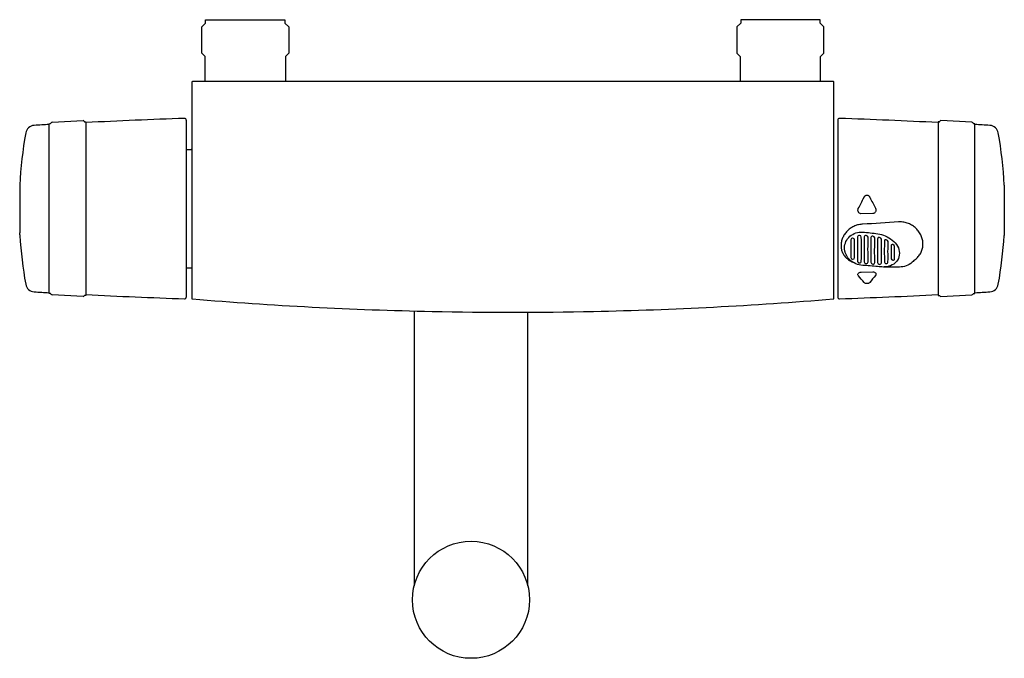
# Model space of a CAD drawing. Header units: millimetres. Extents: x -147 to 147, y -191 to 0.
import ezdxf

# ---------------------------------------------------------------- set-up
doc = ezdxf.new("R2010")
doc.units = ezdxf.units.MM
doc.header["$MEASUREMENT"] = 0
doc.layers.add('PLANNING', color=1, linetype='Continuous')

# ---------------------------------------------------------------- blocks, each defined once
blk = doc.blocks.new('94900000_t')
at = {"layer": 'PLANNING'}
for p, q in [((-91.85, 0), (-68.15, 0)), ((-91.85, -1), (-91.85, 0)), ((91.85, 0), (68.15, 0)), ((91.85, -1), (91.85, 0)), ((-93, -2.15), (-91.85, -1)), ((-93, -10), (-93, -2.15)), ((-68.15, 0), (-68.15, -1)), ((-68.15, -1), (-67, -2.15)), ((-67, -2.15), (-67, -10)), ((68.15, -1), (67, -2.15)), ((67, -2.15), (67, -10)), ((68.15, 0), (68.15, -1)), ((93, -2.15), (91.85, -1)), ((93, -10), (93, -2.15)), ((-92, -11), (-93, -10)), ((-92, -18.5), (-92, -11)), ((-67, -10), (-68, -11)), ((-68, -11), (-68, -18.5)), ((67, -10), (68, -11)), ((68, -11), (68, -18.5)), ((92, -11), (93, -10)), ((92, -18.5), (92, -11)), ((-96, -18.7), (-96, -83.32)), ((95.8, -18.5), (-95.8, -18.5)), ((96, -83.32), (96, -18.7)), ((-138.6, -31.1), (-138.28, -31.09)), ((-138.6, -81.9), (-138.6, -31.1)), ((-137.75, -30.68), (-128.47, -30.2)), ((-127.91, -30.54), (-127.6, -30.52)), ((-127.6, -30.52), (-127.6, -82.48)), ((-97.6, -30.02), (-97.6, -82.98)), ((97.1, -30.02), (97.1, -82.98)), ((127.1, -30.52), (127.1, -82.48)), ((127.41, -30.54), (127.1, -30.52)), ((137.24, -30.68), (127.97, -30.19)), ((138.1, -31.1), (137.78, -31.09)), ((138.1, -81.9), (138.1, -31.1)), ((-147.41, -49.49), (-147.41, -63.24)), ((146.91, -49.49), (146.91, -63.23)), ((-147.41, -63.24), (-147.38, -63.71)), ((-147.35, -64.38), (-147.35, -64.51)), ((146.85, -64.37), (146.85, -64.51)), ((146.91, -63.23), (146.88, -63.7)), ((111.32, -72.64), (111.33, -72.64)), ((-138.2, -81.92), (-138.6, -81.9)), ((-128.47, -82.79), (-137.74, -82.3)), ((127.97, -82.79), (137.24, -82.3)), ((137.7, -81.92), (138.1, -81.9)), ((-127.6, -82.48), (-128, -82.46)), ((127.1, -82.48), (127.5, -82.46)), ((-29.5, -87.12), (-29.5, -169.35)), ((4.5, -169.35), (4.5, -87.49))]:
    blk.add_line(p, q, dxfattribs=at)
for points in [[(-97.6, -38.82), (-96.2, -38.82), (-96, -38.63)], [(-97.6, -74.17), (-96.2, -74.17), (-96, -74.37)]]:
    blk.add_lwpolyline(points, dxfattribs=at)
for points in [[(103.62, -57.9, -0.126734), (103.29, -57.57, -0.132669), (103.15, -57.02, -0.091894), (103.22, -56.63, -0.035032), (103.27, -56.52, 0.005649), (104.97, -53.17, 0.011057), (105.04, -53.02), (105.06, -52.99), (105.07, -52.96), (105.09, -52.93), (105.11, -52.9), (105.13, -52.87), (105.15, -52.85), (105.17, -52.82), (105.19, -52.79), (105.21, -52.77), (105.23, -52.75), (105.25, -52.72), (105.28, -52.7), (105.3, -52.68), (105.32, -52.67), (105.33, -52.66), (105.34, -52.65), (105.36, -52.64), (105.37, -52.63), (105.38, -52.62), (105.41, -52.6), (105.43, -52.58), (105.46, -52.57), (105.49, -52.55), (105.5, -52.55), (105.52, -52.54), (105.53, -52.54), (105.54, -52.53), (105.56, -52.52), (105.57, -52.52), (105.59, -52.51), (105.6, -52.51), (105.61, -52.5), (105.63, -52.5), (105.64, -52.5), (105.66, -52.49), (105.67, -52.49), (105.69, -52.49), (105.7, -52.48), (105.72, -52.48), (105.73, -52.48), (105.75, -52.48), (105.76, -52.47), (105.78, -52.47), (105.79, -52.47), (105.81, -52.47), (105.82, -52.47), (105.84, -52.47), (105.86, -52.47), (105.87, -52.47), (105.89, -52.47), (105.9, -52.47), (105.92, -52.47), (105.93, -52.47), (105.95, -52.47), (105.97, -52.47), (105.98, -52.48), (106, -52.48), (106.01, -52.48), (106.03, -52.48), (106.04, -52.49), (106.06, -52.49), (106.07, -52.5), (106.09, -52.5), (106.1, -52.5), (106.12, -52.51), (106.13, -52.51), (106.15, -52.52), (106.16, -52.53), (106.18, -52.53), (106.19, -52.54), (106.21, -52.54), (106.22, -52.55), (106.23, -52.56), (106.25, -52.56), (106.26, -52.57), (106.28, -52.58), (106.29, -52.59), (106.3, -52.59), (106.32, -52.6), (106.33, -52.61), (106.34, -52.62), (106.35, -52.63), (106.37, -52.64), (106.38, -52.65), (106.39, -52.66), (106.42, -52.68), (106.44, -52.7), (106.46, -52.72), (106.49, -52.74), (106.51, -52.77), (106.53, -52.79), (106.55, -52.82), (106.57, -52.85), (106.59, -52.87), (106.6, -52.9), (106.62, -52.93), (106.64, -52.96), (106.65, -52.99, 0.011202), (106.72, -53.13, 0.005875), (108.42, -56.42, -0.126947), (108.55, -56.93, -0.021662), (108.54, -57.05, -0.110021), (108.39, -57.49, -0.117324), (108.07, -57.83, -0.138675), (107.62, -57.97), (104.07, -58.03, -0.140924), (103.62, -57.9)], [(119.87, -72, 0.006923), (120, -71.91, 0.023795), (120.52, -71.52, 0.025551), (120.98, -71.08, 0.026363), (121.4, -70.61, 0.054414), (122.05, -69.55, 0.056894), (122.46, -68.38, 0.055005), (122.6, -67.14, 0.026888), (122.56, -66.5, 0.026422), (122.46, -65.86, 0.025431), (122.29, -65.24, 0.025498), (122.06, -64.62, 0.048786), (121.4, -63.46, 0.048285), (120.52, -62.43, 0.048182), (119.45, -61.59, 0.024955), (118.85, -61.24, 0.024579), (118.22, -60.96, 0.0506), (116.9, -60.59, 0.051041), (115.51, -60.49, 0.008436), (115.28, -60.5, -0.000724), (104.55, -61.19), (104.3, -61.2, 0.047891), (103.07, -61.4, 0.023742), (102.48, -61.58, 0.023332), (101.9, -61.83, 0.045275), (100.83, -62.46, 0.04584), (99.9, -63.27, 0.044292), (99.14, -64.22, 0.024023), (98.83, -64.74, 0.022568), (98.57, -65.28, 0.04872), (98.22, -66.41, 0.026177), (98.13, -66.98, 0.025578), (98.1, -67.55, 0.026286), (98.13, -68.11, 0.027594), (98.22, -68.67, 0.054518), (98.57, -69.71, 0.055189), (99.14, -70.66, 0.051221), (99.9, -71.47, 0.024585), (100.35, -71.82, 0.023603), (100.84, -72.13, 0.031348), (101.57, -72.49)], [(99.15, -68.25, -0.216776), (100.75, -64.79, -0.195531), (104.6, -63.55, -0.015021), (109.1, -64, -0.06354), (111.31, -64.65, -0.062361), (113.4, -65.91, -0.096285), (114.99, -67.71, -0.127136), (115.56, -69.87, -0.140651), (115, -71.92, -0.132782), (113.41, -73.35, -0.099766), (111.33, -73.95, -0.021274), (110.76, -73.97, -0.027644), (109.04, -73.86, 0.012696), (104.57, -73.48, -0.172569), (100.77, -71.85, -0.174973), (99.18, -68.73, -0.027826), (99.15, -68.25)], [(103.02, -72.18, 0.389207), (103.58, -72.73), (103.62, -72.73, 0.420187), (104.17, -72.23, 0.005878), (104.17, -65.02, 0.37147), (103.64, -64.51, 0.019689), (103.58, -64.51, 0.425), (103.02, -64.96), (103.02, -68.49, 0.002513), (103.02, -72.18)], [(105.03, -72.39, 0.383484), (105.58, -72.96), (105.62, -72.96, 0.427584), (106.17, -72.46, 0.001606), (106.16, -68.66, 0.004914), (106.17, -65.07, 0.35719), (105.63, -64.55, 0.017687), (105.58, -64.55, 0.440196), (105.03, -64.98, 0.002341), (105.03, -68.58), (105.03, -72.39)], [(107.04, -65.15), (107.04, -68.72, 0.000795), (107.04, -72.54, 0.379827), (107.58, -73.11), (107.62, -73.11, 0.431799), (108.16, -72.61, 0.002044), (108.15, -68.83, 0.006339), (108.16, -65.29, 0.343469), (107.63, -64.76), (107.58, -64.75, 0.45689), (107.04, -65.15)], [(101.57, -71.67, 0.023523), (101.64, -71.67, 0.40549), (102.17, -71.16), (102.17, -65.86, 0.392977), (101.62, -65.36), (101.57, -65.35, 0.411214), (101.02, -65.84), (101.02, -71.14, 0.397304), (101.57, -71.67)], [(109.58, -65.12), (109.57, -65.12), (109.56, -65.12), (109.54, -65.12), (109.53, -65.12), (109.52, -65.11), (109.5, -65.11), (109.49, -65.11), (109.48, -65.11), (109.46, -65.11), (109.45, -65.12), (109.44, -65.12), (109.43, -65.12), (109.41, -65.12), (109.4, -65.12), (109.39, -65.12), (109.38, -65.12), (109.36, -65.13), (109.35, -65.13), (109.34, -65.13), (109.33, -65.14), (109.32, -65.14), (109.31, -65.14), (109.3, -65.15), (109.28, -65.15), (109.27, -65.16), (109.26, -65.16), (109.25, -65.17), (109.24, -65.17), (109.23, -65.18), (109.22, -65.18), (109.21, -65.19), (109.2, -65.2), (109.19, -65.2), (109.18, -65.21), (109.18, -65.22), (109.17, -65.22), (109.16, -65.23), (109.15, -65.24), (109.14, -65.25), (109.13, -65.26), (109.13, -65.26), (109.12, -65.27), (109.11, -65.28), (109.11, -65.29), (109.1, -65.3), (109.1, -65.31), (109.09, -65.32), (109.08, -65.33), (109.08, -65.34), (109.08, -65.35), (109.07, -65.36), (109.07, -65.37), (109.06, -65.38), (109.06, -65.39), (109.06, -65.4), (109.05, -65.41), (109.05, -65.42), (109.05, -65.43), (109.05, -65.44), (109.05, -65.45), (109.05, -65.47), (109.04, -65.48), (109.04, -65.49), (109.04, -65.5, 0.001807), (109.04, -68.91, 0.000949), (109.04, -72.59, 0.376567), (109.58, -73.17), (109.62, -73.17, 0.434967), (110.15, -72.68, 0.002263), (110.15, -69.04, 0.007408), (110.16, -65.67, 0.331039), (109.63, -65.13), (109.58, -65.12)], [(111.58, -72.94), (111.62, -72.94, 0.440492), (112.14, -72.45, 0.00187), (112.14, -69.31, 0.007106), (112.15, -66.39, 0.322079), (111.63, -65.83), (111.58, -65.82), (111.57, -65.82), (111.56, -65.82), (111.54, -65.82), (111.53, -65.82), (111.52, -65.82), (111.51, -65.82), (111.49, -65.81), (111.48, -65.81), (111.47, -65.81), (111.45, -65.81), (111.44, -65.82), (111.43, -65.82), (111.42, -65.82), (111.4, -65.82), (111.39, -65.82), (111.38, -65.82), (111.37, -65.82), (111.36, -65.83), (111.35, -65.83), (111.33, -65.83), (111.32, -65.84), (111.31, -65.84), (111.3, -65.84), (111.29, -65.85), (111.28, -65.85), (111.27, -65.86), (111.26, -65.86), (111.25, -65.87), (111.24, -65.87), (111.23, -65.88), (111.22, -65.88), (111.21, -65.89), (111.2, -65.89), (111.19, -65.9), (111.18, -65.91), (111.17, -65.92), (111.17, -65.92), (111.16, -65.93), (111.15, -65.94), (111.14, -65.95), (111.13, -65.96), (111.13, -65.96), (111.12, -65.97), (111.12, -65.98), (111.11, -65.99), (111.1, -66), (111.1, -66.01), (111.09, -66.02), (111.09, -66.03), (111.08, -66.04), (111.08, -66.05), (111.08, -66.06), (111.07, -66.07), (111.07, -66.08), (111.07, -66.09), (111.06, -66.1), (111.06, -66.11), (111.06, -66.12), (111.06, -66.13), (111.06, -66.14), (111.05, -66.16), (111.05, -66.17), (111.05, -66.18), (111.05, -66.19, 0.001443), (111.05, -72.34, 0.372082), (111.58, -72.94)], [(113.58, -71.94, 0.021657), (113.63, -71.95, 0.448062), (114.13, -71.49, 0.004821), (114.13, -69.63), (114.13, -67.87, 0.326393), (113.62, -67.28), (113.58, -67.27, 0.501887), (113.06, -67.65, 0.000335), (113.06, -71.34, 0.360564), (113.58, -71.94)], [(119.87, -72, -0.037518), (119.35, -72.55, -0.097882), (117.53, -73.64, -0.0865), (115.6, -73.97), (110.77, -73.97)], [(105.37, -78.87, -0.095789), (105.09, -78.69, -0.023607), (105.01, -78.61, -0.01192), (103.3, -76.57, -0.041273), (103.23, -76.47, -0.133702), (103.15, -76.17, -0.026108), (103.15, -76.11, -0.146102), (103.3, -75.8, -0.109351), (103.62, -75.57, -0.09743), (104.08, -75.47), (107.61, -75.41, -0.099662), (108.06, -75.49, -0.108911), (108.39, -75.7, -0.151397), (108.54, -76, -0.043605), (108.55, -76.08, -0.131495), (108.46, -76.38, -0.0329), (108.39, -76.48, -0.011723), (106.68, -78.58, -0.031239), (106.6, -78.66, -0.090563), (106.29, -78.86, -0.053386), (106.07, -78.93, -0.046007), (105.81, -78.95, -0.051618), (105.57, -78.92, -0.040621), (105.37, -78.87)]]:
    blk.add_lwpolyline(points, format="xyb", dxfattribs=at)
blk.add_circle((-12.5, -173.5), 17.5, dxfattribs=at)
for centre, radius, start, end in [((-95.8, -18.7), 0.201, 90.346, 180), ((95.8, -18.7), 0.2, 359.6536, 90.0004), ((-142.91, -34.35), 2.75, 93.3063, 170.0926), ((-27.92, -2024.79), 1996.51, 93.17792, 93.30629), ((-138.31, -30.84), 0.251, 276.6564, 339.4433), ((-137.73, -31.06), 0.375, 93.0168, 159.4433), ((-128.47, -30.57), 0.374, 26.5026, 90.177), ((-127.92, -30.29), 0.249, 206.5026, 270.5868), ((-27.79, -2026.86), 1998.58, 92.01623, 92.86247), ((-98.1, -30.02), 0.5, 0.0022, 91.0184), ((97.6, -30.02), 0.5, 88.9839, 180), ((27.37, -2026.87), 1998.58, 87.13978, 87.98602), ((127.41, -30.29), 0.249, 269.4155, 333.4997), ((127.97, -30.57), 0.374, 89.8253, 153.4997), ((137.22, -31.06), 0.375, 20.559, 86.9854), ((137.81, -30.84), 0.251, 200.559, 263.3459), ((27.5, -2024.79), 1996.51, 86.69596, 86.82433), ((142.41, -34.35), 2.75, 9.9096, 86.696), ((-17.6, -56.5), 130, 169.981, 176.911), ((17.1, -56.5), 130, 3.0912, 10.0212), ((-178.93, -65.57), 31.61, 2.1621, 3.38), ((-17.6, -56.5), 130, 183.5358, 190.0236), ((17.1, -56.5), 130, 349.9787, 356.4664), ((178.43, -65.57), 31.61, 176.6223, 177.8402), ((103.85, -68.2), 4.7, 191.0918, 194.1013), ((113.59, -71.4), 0.372, 225.7269, 245.3071), ((-142.91, -78.65), 2.75, 189.9118, 266.6983), ((142.41, -78.65), 2.75, 273.3039, 350.0905), ((-27.88, 1915.28), 2000, 266.69832, 266.82647), ((-138.3, -82.14), 0.242, 20.2498, 65.7329), ((-137.73, -81.93), 0.372, 200.2498, 267.3035), ((-27.95, 1913.87), 1998.58, 267.14203, 267.98827), ((27.37, 1913.87), 1998.58, 272.01398, 272.86022), ((137.23, -81.93), 0.372, 272.6988, 339.7525), ((137.8, -82.14), 0.242, 114.2693, 159.7525), ((27.3, 1915.28), 2000, 273.17578, 273.30393), ((-128.47, -82.41), 0.376, 269.9714, 333.353), ((-127.92, -82.69), 0.246, 109.0202, 153.353), ((-98.1, -82.98), 0.5, 268.9861, 0.0022), ((-95.8, -83.32), 0.2, 179.9512, 265.2376), ((0.01, 1066.7), 1154.2, 265.23764, 268.80172), ((0, 1066.53), 1154.03, 271.19802, 274.76282), ((95.8, -83.32), 0.2, 274.7052, 0), ((97.6, -82.98), 0.5, 180, 271.0161), ((127.42, -82.69), 0.246, 26.6492, 70.9821), ((127.97, -82.41), 0.376, 206.6492, 270.0308), ((0, 1066.32), 1153.82, 268.80172, 271.19802)]:
    blk.add_arc(centre, radius, start, end, dxfattribs=at)

msp = doc.modelspace()

# ---------------------------------------------------------------- block references
msp.add_blockref('94900000_t', (0, 0))

doc.saveas('drawing.dxf')
